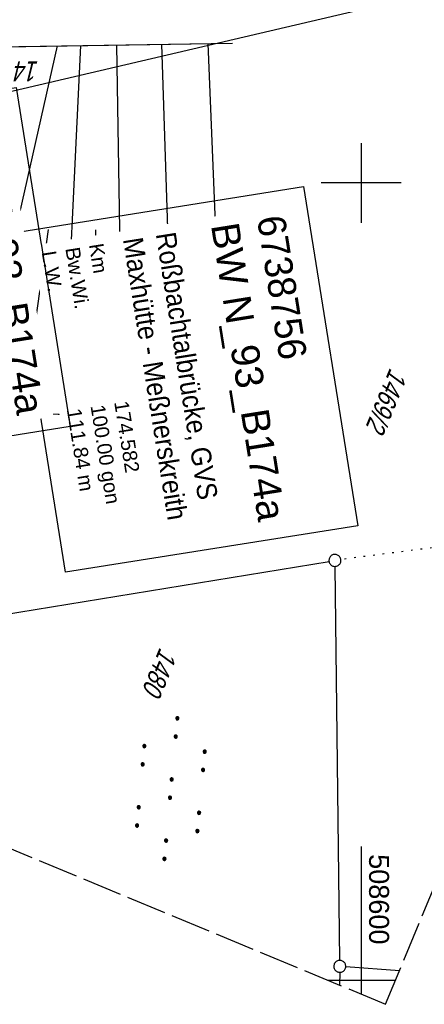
# Model space of a CAD drawing. Extents: x 508338 to 508887, y 451697 to 452490.
# Tile 8 of 37: x 508557 to 508608, y 451697 to 451820. Entities that reach past the tile are written whole.
import ezdxf

# ---------------------------------------------------------------- set-up
doc = ezdxf.new("R2010")
doc.units = 0
doc.header["$LTSCALE"] = 10
doc.header["$MEASUREMENT"] = 0
for name, pattern in [('AUSGEZOGEN', [0]), ('LT00', [0]), ('LT14', [0.6, 0.5, -0.1]), ('PUNKTX2_STR', [0.6, 0.1, -0.5])]:
    doc.linetypes.add(name, pattern=pattern)
doc.layers.get('0').update_dxf_attribs({"linetype": 'LT00'})
for name, color, linetype in [('--EK_BW_TEXT_B', 20, 'LT00'), ('BW_TEXT_B', 20, 'AUSGEZOGEN'), ('DFK_FLUR_NR', 250, 'LT00'), ('DFK_GZPKT', 250, 'LT00'), ('DFK_KATASTER', 250, 'LT00'), ('DFK_NUTZUNG', 250, 'LT00'), ('DFK_NUTZUNGSGRENZE', 70, 'PUNKTX2_STR'), ('V120_BOESCH', 250, 'LT00'), ('V120_BOSCHUNG', 250, 'LT00'), ('V120_RASTER', 250, 'LT00'), ('V121_BOESCH', 250, 'LT00'), ('V121_BOSCHUNG', 250, 'LT00'), ('V121_RASTER', 250, 'LT00')]:
    doc.layers.add(name, color=color, linetype=linetype)
doc.layers.add('-BLATT_120-RAND', color=7, linetype='LT14', plot=False)
doc.styles.add('Beschrift', font='ARIAL.TTF')
doc.styles.get("Standard").update_dxf_attribs({"font": 'ARIAL.TTF'})

# ---------------------------------------------------------------- blocks, each defined once
blk = doc.blocks.new('SYMB7010')
at = {"color": 0, "linetype": 'ByBlock'}
for points in [[(-0.031408, 0.499213), (-0.093728, 0.49134), (-0.15457, 0.475719), (-0.212975, 0.452595), (-0.268021, 0.422333), (-0.31884, 0.385411), (-0.36463, 0.342411), (-0.40467, 0.29401), (-0.438329, 0.240973), (-0.465074, 0.184136), (-0.484486, 0.124395), (-0.496256, 0.062692), (-0.5002, 0)], [(-0.5002, 0), (-0.496256, -0.062692), (-0.484486, -0.124395), (-0.465075, -0.184136), (-0.438329, -0.240973), (-0.404671, -0.29401), (-0.36463, -0.342411), (-0.31884, -0.385411), (-0.268021, -0.422333), (-0.212975, -0.452595), (-0.154571, -0.475719), (-0.093728, -0.49134), (-0.031408, -0.499213), (0.031408, -0.499213)], [(0.5002, 0), (0.496256, 0.062692), (0.484485, 0.124395), (0.465074, 0.184136), (0.438329, 0.240973), (0.40467, 0.29401), (0.36463, 0.342411), (0.31884, 0.385411), (0.268021, 0.422333), (0.212975, 0.452595), (0.15457, 0.475719), (0.093728, 0.49134), (0.031408, 0.499213), (-0.031408, 0.499213)], [(0.031408, -0.499213), (0.093728, -0.491341), (0.15457, -0.475719), (0.212975, -0.452595), (0.268021, -0.422333), (0.31884, -0.385411), (0.36463, -0.342411), (0.404671, -0.294011), (0.438329, -0.240974), (0.465075, -0.184136), (0.484486, -0.124395), (0.496256, -0.062692), (0.500201, 0)]]:
    blk.add_lwpolyline(points, dxfattribs=at)
blk = doc.blocks.new('SYMB7110')
at = {"color": 0, "linetype": 'ByBlock'}
for p, q in [((-0.515, 0.392919), (-0.515, 0.367081)), ((-0.51, 0.362895), (-0.51, 0.397105)), ((-0.505, 0.399164), (-0.505, 0.360836)), ((-0.5, 0.360204), (-0.5, 0.399796)), ((-0.495, 0.399164), (-0.495, 0.360836)), ((-0.49, 0.362895), (-0.49, 0.397105)), ((-0.485, 0.392919), (-0.485, 0.367081)), ((-0.48, 0.379874), (-0.48, 0.380145)), ((-0.285, 0.392919), (-0.285, 0.367081)), ((-0.28, 0.362895), (-0.28, 0.397105)), ((-0.275, 0.399164), (-0.275, 0.360836)), ((-0.27, 0.360204), (-0.27, 0.399796)), ((-0.265, 0.399164), (-0.265, 0.360836)), ((-0.26, 0.362895), (-0.26, 0.397105)), ((-0.255, 0.392919), (-0.255, 0.367081)), ((-0.25, 0.379874), (-0.25, 0.380146)), ((0.255, 0.392919), (0.255, 0.367081)), ((0.26, 0.362895), (0.26, 0.397105)), ((0.265, 0.399164), (0.265, 0.360836)), ((0.27, 0.360204), (0.27, 0.399796)), ((0.275, 0.399164), (0.275, 0.360836)), ((0.28, 0.362895), (0.28, 0.397105)), ((0.285, 0.392919), (0.285, 0.367081)), ((0.29, 0.379874), (0.29, 0.380145)), ((0.485, 0.392919), (0.485, 0.367081)), ((0.49, 0.362895), (0.49, 0.397105)), ((0.495, 0.399164), (0.495, 0.360836)), ((0.5, 0.360204), (0.5, 0.399796)), ((0.505, 0.399164), (0.505, 0.360836)), ((0.51, 0.362895), (0.51, 0.397105)), ((0.515, 0.392919), (0.515, 0.367081)), ((0.52, 0.379874), (0.52, 0.380146)), ((-0.9, 0.012919), (-0.9, -0.012919)), ((-0.895, -0.017106), (-0.895, 0.017105)), ((-0.89, 0.019164), (-0.89, -0.019164)), ((-0.885, -0.019797), (-0.885, 0.019796)), ((-0.88, 0.019164), (-0.88, -0.019164)), ((-0.875, -0.017106), (-0.875, 0.017105)), ((-0.87, 0.012919), (-0.87, -0.012919)), ((-0.865, -0.000126), (-0.865, 0.000145)), ((-0.67, 0.012919), (-0.67, -0.012919)), ((-0.665, -0.017106), (-0.665, 0.017105)), ((-0.66, 0.019164), (-0.66, -0.019164)), ((-0.655, -0.019797), (-0.655, 0.019796)), ((-0.65, 0.019164), (-0.65, -0.019164)), ((-0.645, -0.017106), (-0.645, 0.017105)), ((-0.64, 0.012919), (-0.64, -0.012919)), ((-0.635, -0.000126), (-0.635, 0.000145)), ((-0.13, 0.012919), (-0.13, -0.012919)), ((-0.125, -0.017105), (-0.125, 0.017105)), ((-0.12, 0.019164), (-0.12, -0.019164)), ((-0.115, -0.019796), (-0.115, 0.019796)), ((-0.11, 0.019164), (-0.11, -0.019164)), ((-0.105, -0.017105), (-0.105, 0.017105)), ((-0.1, 0.012919), (-0.1, -0.012919)), ((-0.095, -0.000126), (-0.095, 0.000146)), ((0.1, 0.012919), (0.1, -0.012919)), ((0.105, -0.017105), (0.105, 0.017105)), ((0.11, 0.019164), (0.11, -0.019164)), ((0.115, -0.019796), (0.115, 0.019796)), ((0.12, 0.019164), (0.12, -0.019164)), ((0.125, -0.017105), (0.125, 0.017105)), ((0.13, 0.012919), (0.13, -0.012919)), ((0.135, -0.000126), (0.135, 0.000146)), ((0.64, 0.012919), (0.64, -0.012919)), ((0.645, -0.017105), (0.645, 0.017105)), ((0.65, 0.019164), (0.65, -0.019164)), ((0.655, -0.019796), (0.655, 0.019796)), ((0.66, 0.019164), (0.66, -0.019164)), ((0.665, -0.017105), (0.665, 0.017105)), ((0.67, 0.012919), (0.67, -0.012919)), ((0.675, -0.000126), (0.675, 0.000146)), ((0.87, 0.012919), (0.87, -0.012919)), ((0.875, -0.017105), (0.875, 0.017105)), ((0.88, 0.019164), (0.88, -0.019164)), ((0.885, -0.019796), (0.885, 0.019796)), ((0.89, 0.019164), (0.89, -0.019164)), ((0.895, -0.017105), (0.895, 0.017105)), ((0.9, 0.012919), (0.9, -0.012919)), ((0.905, -0.000126), (0.905, 0.000146)), ((-0.515, -0.367081), (-0.515, -0.392919)), ((-0.51, -0.397105), (-0.51, -0.362895)), ((-0.505, -0.360836), (-0.505, -0.399164)), ((-0.5, -0.399796), (-0.5, -0.360204)), ((-0.495, -0.360836), (-0.495, -0.399164)), ((-0.49, -0.397106), (-0.49, -0.362895)), ((-0.485, -0.367081), (-0.485, -0.392919)), ((-0.285, -0.367081), (-0.285, -0.392919)), ((-0.28, -0.397105), (-0.28, -0.362895)), ((-0.275, -0.360836), (-0.275, -0.399164)), ((-0.27, -0.399796), (-0.27, -0.360204)), ((-0.265, -0.360836), (-0.265, -0.399164)), ((-0.26, -0.397105), (-0.26, -0.362895)), ((-0.255, -0.367081), (-0.255, -0.392919)), ((0.255, -0.367081), (0.255, -0.392919)), ((0.26, -0.397105), (0.26, -0.362895)), ((0.265, -0.360836), (0.265, -0.399164)), ((0.27, -0.399796), (0.27, -0.360204)), ((0.275, -0.360836), (0.275, -0.399164)), ((0.28, -0.397105), (0.28, -0.362895)), ((0.285, -0.367081), (0.285, -0.392919)), ((0.485, -0.367081), (0.485, -0.392919)), ((0.49, -0.397105), (0.49, -0.362895)), ((0.495, -0.360836), (0.495, -0.399164)), ((0.5, -0.399796), (0.5, -0.360204)), ((0.505, -0.360836), (0.505, -0.399164)), ((0.51, -0.397105), (0.51, -0.362895)), ((0.515, -0.367081), (0.515, -0.392919)), ((-0.48, -0.380126), (-0.48, -0.379855)), ((-0.25, -0.380126), (-0.25, -0.379855)), ((0.29, -0.380126), (0.29, -0.379855)), ((0.52, -0.380126), (0.52, -0.379855))]:
    blk.add_line(p, q, dxfattribs=at)
for points in [[(-0.48, 0.38), (-0.481981, 0.388678), (-0.48753, 0.395637), (-0.49555, 0.399499), (-0.50445, 0.399499), (-0.51247, 0.395637), (-0.518019, 0.388678), (-0.52, 0.38), (-0.518019, 0.371322), (-0.51247, 0.364363), (-0.50445, 0.360501), (-0.49555, 0.360501), (-0.48753, 0.364363), (-0.481981, 0.371322), (-0.48, 0.38)], [(-0.25, 0.38), (-0.251981, 0.388678), (-0.25753, 0.395637), (-0.26555, 0.399499), (-0.27445, 0.399499), (-0.28247, 0.395637), (-0.288019, 0.388678), (-0.29, 0.38), (-0.288019, 0.371322), (-0.28247, 0.364363), (-0.27445, 0.360501), (-0.26555, 0.360501), (-0.25753, 0.364363), (-0.251981, 0.371322), (-0.25, 0.38)], [(0.29, 0.38), (0.288019, 0.388678), (0.28247, 0.395637), (0.27445, 0.399499), (0.26555, 0.399499), (0.25753, 0.395637), (0.251981, 0.388678), (0.25, 0.38), (0.251981, 0.371322), (0.25753, 0.364363), (0.26555, 0.360501), (0.27445, 0.360501), (0.28247, 0.364363), (0.288019, 0.371322), (0.29, 0.38)], [(0.52, 0.38), (0.518019, 0.388678), (0.51247, 0.395637), (0.50445, 0.399499), (0.495549, 0.399499), (0.48753, 0.395637), (0.481981, 0.388678), (0.48, 0.38), (0.481981, 0.371322), (0.48753, 0.364363), (0.495549, 0.360501), (0.50445, 0.360501), (0.51247, 0.364363), (0.518019, 0.371322), (0.52, 0.38)], [(-0.865, 0), (-0.866981, 0.008678), (-0.87253, 0.015637), (-0.88055, 0.019498), (-0.88945, 0.019498), (-0.89747, 0.015637), (-0.903019, 0.008678), (-0.905, 0)], [(-0.905, 0), (-0.903019, -0.008678), (-0.89747, -0.015637), (-0.88945, -0.019499), (-0.88055, -0.019499), (-0.87253, -0.015637), (-0.866981, -0.008678), (-0.865, 0)], [(-0.635, 0), (-0.636981, 0.008678), (-0.64253, 0.015637), (-0.65055, 0.019498), (-0.65945, 0.019498), (-0.66747, 0.015637), (-0.673019, 0.008678), (-0.675, 0)], [(-0.675, 0), (-0.673019, -0.008678), (-0.66747, -0.015637), (-0.65945, -0.019499), (-0.65055, -0.019499), (-0.64253, -0.015637), (-0.636981, -0.008678), (-0.635, 0)], [(-0.095, 0), (-0.096981, 0.008678), (-0.10253, 0.015637), (-0.11055, 0.019499), (-0.11945, 0.019499), (-0.12747, 0.015637), (-0.133019, 0.008678), (-0.135, 0)], [(-0.135, 0), (-0.133019, -0.008678), (-0.12747, -0.015637), (-0.11945, -0.019499), (-0.11055, -0.019499), (-0.10253, -0.015637), (-0.096981, -0.008678), (-0.095, 0)], [(0.135, 0), (0.133019, 0.008678), (0.12747, 0.015637), (0.11945, 0.019499), (0.11055, 0.019499), (0.10253, 0.015637), (0.096981, 0.008678), (0.095, 0)], [(0.095, 0), (0.096981, -0.008678), (0.10253, -0.015637), (0.11055, -0.019499), (0.11945, -0.019499), (0.12747, -0.015637), (0.133019, -0.008678), (0.135, 0)], [(0.675, 0), (0.673019, 0.008678), (0.66747, 0.015637), (0.65945, 0.019499), (0.65055, 0.019499), (0.64253, 0.015637), (0.636981, 0.008678), (0.635, 0)], [(0.635, 0), (0.636981, -0.008678), (0.64253, -0.015637), (0.65055, -0.019499), (0.65945, -0.019499), (0.66747, -0.015637), (0.673019, -0.008678), (0.675, 0)], [(0.905, 0), (0.903019, 0.008678), (0.89747, 0.015637), (0.88945, 0.019499), (0.88055, 0.019499), (0.87253, 0.015637), (0.866981, 0.008678), (0.865, 0)], [(0.865, 0), (0.866981, -0.008678), (0.87253, -0.015637), (0.88055, -0.019499), (0.88945, -0.019499), (0.89747, -0.015637), (0.903019, -0.008678), (0.905, 0)], [(-0.48, -0.38), (-0.481981, -0.371322), (-0.48753, -0.364363), (-0.49555, -0.360501), (-0.50445, -0.360501), (-0.51247, -0.364363), (-0.518019, -0.371322), (-0.52, -0.38), (-0.518019, -0.388678), (-0.51247, -0.395637), (-0.50445, -0.399499), (-0.49555, -0.399499), (-0.48753, -0.395637), (-0.481981, -0.388678), (-0.48, -0.38)], [(-0.25, -0.38), (-0.251981, -0.371322), (-0.25753, -0.364363), (-0.26555, -0.360501), (-0.27445, -0.360501), (-0.28247, -0.364363), (-0.288019, -0.371322), (-0.29, -0.38), (-0.288019, -0.388678), (-0.28247, -0.395637), (-0.27445, -0.399499), (-0.26555, -0.399499), (-0.25753, -0.395637), (-0.251981, -0.388678), (-0.25, -0.38)], [(0.29, -0.38), (0.288019, -0.371322), (0.28247, -0.364363), (0.27445, -0.360501), (0.26555, -0.360501), (0.25753, -0.364363), (0.251981, -0.371322), (0.25, -0.38), (0.251981, -0.388678), (0.25753, -0.395637), (0.26555, -0.399499), (0.27445, -0.399499), (0.28247, -0.395637), (0.288019, -0.388678), (0.29, -0.38)], [(0.52, -0.38), (0.518019, -0.371322), (0.51247, -0.364363), (0.50445, -0.360501), (0.495549, -0.360501), (0.48753, -0.364363), (0.481981, -0.371322), (0.48, -0.38), (0.481981, -0.388678), (0.48753, -0.395637), (0.495549, -0.399499), (0.50445, -0.399499), (0.51247, -0.395637), (0.518019, -0.388678), (0.52, -0.38)]]:
    blk.add_lwpolyline(points, dxfattribs=at)

msp = doc.modelspace()

# ---------------------------------------------------------------- linework, layer by layer
at = {"layer": '-BLATT_120-RAND'}
msp.add_lwpolyline([(508622.09, 452490.47), (508338.04, 451807.15), (508603.06, 451696.99), (508887.1, 452380.3), (508622.09, 452490.47)], dxfattribs=at)
at = {"layer": 'DFK_KATASTER'}
for p, q in [((508623.92, 451827.33), (508546.97, 451809.29)), ((508555.07, 451745.83), (508595.98, 451752.54)), ((508597.32, 451702.5), (508596.73, 451751.91)), ((508597.32, 451701), (508597.31, 451699.38)), ((508604.81, 451701.2), (508598.08, 451701.69))]:
    msp.add_line(p, q, dxfattribs=at)
at = {"layer": 'DFK_NUTZUNGSGRENZE', "ltscale": 0.2}
msp.add_line((508627.88, 451756.71), (508597.46, 451752.76), dxfattribs=at)
at = {"layer": 'V120_BOESCH'}
for points in [[(508534.39, 451816.69), (508550.15, 451816.98), (508583.9, 451817.53)], [(508556.98, 451771.14), (508559.51, 451771.06), (508562.03, 451771.01), (508564.56, 451770.99), (508567.08, 451771), (508569.61, 451771.03), (508572.14, 451771.08), (508574.66, 451771.14), (508577.19, 451771.23), (508579.72, 451771.32), (508582.25, 451771.42), (508584.78, 451771.53), (508587.3, 451771.63)]]:
    msp.add_lwpolyline(points, dxfattribs=at)
at = {"layer": 'V120_BOSCHUNG'}
for p, q in [((508551.62, 451771.45), (508561.94, 451817.17)), ((508562.67, 451771), (508564.88, 451817.22)), ((508570.15, 451771.04), (508569.4, 451817.29)), ((508576.52, 451771.2), (508575.03, 451817.38)), ((508582.72, 451771.44), (508580.82, 451817.48)), ((508585.77, 451771.57), (508584.77, 451794.55)), ((508557.59, 451771.12), (508560.8, 451794.16)), ((508566.87, 451771), (508566.77, 451794.12)), ((508573.35, 451771.11), (508572.77, 451794.22)), ((508579.64, 451771.31), (508578.77, 451794.37))]:
    msp.add_line(p, q, dxfattribs=at)
at = {"layer": 'V120_RASTER'}
for p, q in [((508600, 451805), (508600, 451795)), ((508605, 451800), (508595, 451800)), ((508600, 451716.76), (508600, 451698.26)), ((508595.81, 451700), (508604.31, 451700))]:
    msp.add_line(p, q, dxfattribs=at)
at = {"layer": 'V121_BOESCH'}
msp.add_line((508553.48, 451817.03), (508583.9, 451817.53), dxfattribs=at)
msp.add_lwpolyline([(508556.98, 451771.14), (508559.51, 451771.06), (508562.03, 451771.01), (508564.56, 451770.99), (508567.08, 451771), (508569.61, 451771.03), (508572.14, 451771.08), (508574.66, 451771.14), (508577.19, 451771.23), (508579.72, 451771.32), (508582.25, 451771.42), (508584.78, 451771.53), (508587.3, 451771.63)], dxfattribs=at)
at = {"layer": 'V121_BOSCHUNG'}
for p, q in [((508551.62, 451771.45), (508561.94, 451817.17)), ((508562.67, 451771), (508564.88, 451817.22)), ((508570.15, 451771.04), (508569.4, 451817.29)), ((508576.52, 451771.2), (508575.03, 451817.38)), ((508582.72, 451771.44), (508580.82, 451817.48)), ((508585.77, 451771.57), (508584.77, 451794.55)), ((508557.59, 451771.12), (508560.8, 451794.16)), ((508566.87, 451771), (508566.77, 451794.12)), ((508573.35, 451771.11), (508572.77, 451794.22)), ((508579.64, 451771.31), (508578.77, 451794.37))]:
    msp.add_line(p, q, dxfattribs=at)
at = {"layer": 'V121_RASTER'}
for p, q in [((508600, 451805), (508600, 451795)), ((508605, 451800), (508595, 451800))]:
    msp.add_line(p, q, dxfattribs=at)

# ---------------------------------------------------------------- block references
at = {"layer": 'DFK_GZPKT', "xscale": 1.500000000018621, "yscale": 1.5, "zscale": 1.5, "rotation": 264.7377099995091}
for p in [(508596.72, 451752.66), (508597.33, 451701.75)]:
    msp.add_blockref('SYMB7010', p, dxfattribs=at)
at = {"layer": 'DFK_NUTZUNG', "xscale": 9.999999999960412, "yscale": 10, "zscale": 10, "rotation": 264.7377000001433}
msp.add_blockref('SYMB7110', (508576.16, 451724.04), dxfattribs=at)

# ---------------------------------------------------------------- texts
at = {"layer": 'DFK_FLUR_NR', "oblique": 13.754, "width": 0.75}
for s, rotation, p in [('1476/4', 180.0012, (508559.62, 451815.23)), ('1469/2', 247.428, (508603.64, 451776.9)), ('1480', 247.428, (508574.79, 451741.84))]:
    msp.add_text(s, height=2.5, rotation=rotation, dxfattribs=at).set_placement(p)
at = {"layer": 'V120_RASTER', "width": 0.972}
msp.add_text(' 508600', height=2.5, rotation=-89.9997, dxfattribs=at).set_placement((508601, 451716.76))

# ---------------------------------------------------------------- next in the draw order: texts
at = {"layer": 'BW_TEXT_B', "insert": (508590.39, 451796.17), "char_height": 2, "width": 37.5546, "attachment_point": 1, "rotation": 279.0666, "style": 'Beschrift', "bg_fill": 3, "box_fill_scale": 1.5, "bg_fill_color": 256, "bg_fill_transparency": 0}
msp.add_mtext('{\\Funir_o|c0;\\H1.75x;6738756\\fArial|b0|i0|c238|p34;\\H0.5714x;\\P\\H1.75x;BW N_93_B1\\fArial|b0|i0|c0|p34;74a\\fArial|b0|i0|c238|p34;\\W0.8;\\P\\H0.3714x;\\W1;\\P\\fArial|b0|i0|c0|p34;\\H1.924x;\\W0.9;Roßbachtalbrücke, GVS\\PMaxhütte - Meßnerskreith\\fArial|b0|i0|c238|p34;\\P\\H0.1999x;\\W1;\\P\\pt8,20;\\H3.602x;K\\fArial|b0|i0|c0|p34;m^I^I\\fArial|b0|i0|c238|p34;1\\fArial|b0|i0|c0|p34;74.582\\fArial|b0|i0|c238|p34;\\PBw.Wi\\fArial|b0|i0|c0|p34;.^I^I100.00\\fArial|b0|i0|c238|p34; gon\\P\\pt20;L.W.^I\\fArial|b0|i0|c0|p34;111.84 m}', dxfattribs=at)

# ---------------------------------------------------------------- next in the draw order: linework, layer by layer
at = {"layer": 'BW_TEXT_B'}
msp.add_lwpolyline([(508592.78, 451799.54), (508599.57, 451757.01), (508562.97, 451751.17), (508556.18, 451793.7)], close=True, dxfattribs=at)

# ---------------------------------------------------------------- next in the draw order: texts
at = {"layer": '--EK_BW_TEXT_B', "insert": (508554.37, 451808.61), "char_height": 2, "width": 37.5546, "attachment_point": 1, "rotation": 279.0666, "style": 'Beschrift', "bg_fill": 3, "box_fill_scale": 1.5, "bg_fill_color": 256, "bg_fill_transparency": 0}
msp.add_mtext('{\\fArial|b0|i0|c238|p34;\\H1.7499x;BW N_93_B1\\fArial|b0|i0|c0|p34;74a\\fArial|b0|i0|c238|p34;\\W0.8;\\P\\H0.3714x;\\W1;\\P\\fArial|b0|i0|c0|p34;\\H1.924x;\\W0.9;Roßbachtalbrücke, GVS\\PMaxhütte - Meßnerskreith}', dxfattribs=at)

# ---------------------------------------------------------------- next in the draw order: linework, layer by layer
at = {"layer": '--EK_BW_TEXT_B'}
msp.add_lwpolyline([(508556.76, 451811.98), (508563.55, 451769.45), (508542.89, 451766.16), (508536.1, 451808.68)], close=True, dxfattribs=at)

doc.saveas('drawing.dxf')
